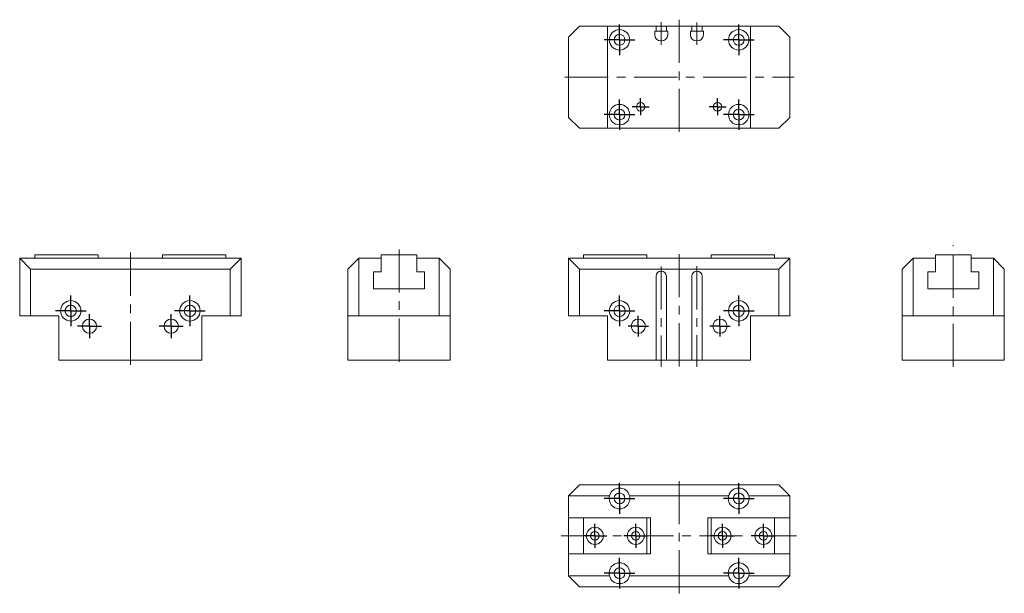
# Model space of a CAD drawing. Header units: millimetres. Extents: x 36 to 326, y 70 to 239.
import ezdxf

# ---------------------------------------------------------------- set-up
doc = ezdxf.new("R2010")
doc.units = ezdxf.units.MM
doc.linetypes.add('CENTERX2', pattern=[20.32, 12.7, -2.54, 2.54, -2.54])
doc.layers.add('FORMAT', color=7, linetype='Continuous')

# ---------------------------------------------------------------- blocks, each defined once
blk = doc.blocks.new('SW_CENTERMARKSYMBOL_0')
at = {"layer": 'FORMAT', "color": 0}
for q in [(0, 3), (-3, 0), (0, -3), (3, 0)]:
    blk.add_line((0, 0), q, dxfattribs=at)
blk = doc.blocks.new('SW_CENTERMARKSYMBOL_1')
at = {"layer": 'FORMAT', "color": 0}
for q in [(0, 3), (-3, 0), (0, -3), (3, 0)]:
    blk.add_line((0, 0), q, dxfattribs=at)
blk = doc.blocks.new('SW_CENTERMARKSYMBOL_2')
at = {"layer": 'FORMAT', "color": 0}
for q in [(0, 4.5), (-4.5, 0), (0, -4.5), (4.5, 0)]:
    blk.add_line((0, 0), q, dxfattribs=at)
blk = doc.blocks.new('SW_CENTERMARKSYMBOL_3')
at = {"layer": 'FORMAT', "color": 0}
for q in [(0, 4.5), (-4.5, 0), (0, -4.5), (4.5, 0)]:
    blk.add_line((0, 0), q, dxfattribs=at)
blk = doc.blocks.new('SW_CENTERMARKSYMBOL_4')
at = {"layer": 'FORMAT', "color": 0}
for q in [(0, 4.5), (-4.5, 0), (0, -4.5), (4.5, 0)]:
    blk.add_line((0, 0), q, dxfattribs=at)
blk = doc.blocks.new('SW_CENTERMARKSYMBOL_5')
at = {"layer": 'FORMAT', "color": 0}
for q in [(0, 4.5), (-4.5, 0), (0, -4.5), (4.5, 0)]:
    blk.add_line((0, 0), q, dxfattribs=at)
blk = doc.blocks.new('SW_CENTERMARKSYMBOL_6')
at = {"layer": 'FORMAT', "color": 0}
for q in [(0, 3.5), (-3.5, 0), (0, -3.5), (3.5, 0)]:
    blk.add_line((0, 0), q, dxfattribs=at)
blk = doc.blocks.new('SW_CENTERMARKSYMBOL_7')
at = {"layer": 'FORMAT', "color": 0}
for q in [(0, 3.5), (-3.5, 0), (0, -3.5), (3.5, 0)]:
    blk.add_line((0, 0), q, dxfattribs=at)
blk = doc.blocks.new('SW_CENTERMARKSYMBOL_8')
at = {"layer": 'FORMAT', "color": 0}
for q in [(0, 4.5), (-4.5, 0), (0, -4.5), (4.5, 0)]:
    blk.add_line((0, 0), q, dxfattribs=at)
blk = doc.blocks.new('SW_CENTERMARKSYMBOL_9')
at = {"layer": 'FORMAT', "color": 0}
for q in [(0, 4.5), (-4.5, 0), (0, -4.5), (4.5, 0)]:
    blk.add_line((0, 0), q, dxfattribs=at)
blk = doc.blocks.new('SW_CENTERMARKSYMBOL_10')
at = {"layer": 'FORMAT', "color": 0}
for q in [(0, 4.5), (-4.5, 0), (0, -4.5), (4.5, 0)]:
    blk.add_line((0, 0), q, dxfattribs=at)
blk = doc.blocks.new('SW_CENTERMARKSYMBOL_11')
at = {"layer": 'FORMAT', "color": 0}
for q in [(0, 4.5), (-4.5, 0), (0, -4.5), (4.5, 0)]:
    blk.add_line((0, 0), q, dxfattribs=at)
blk = doc.blocks.new('SW_CENTERMARKSYMBOL_12')
at = {"layer": 'FORMAT', "color": 0}
for q in [(0, 3.5), (-3.5, 0), (0, -3.5), (3.5, 0)]:
    blk.add_line((0, 0), q, dxfattribs=at)
blk = doc.blocks.new('SW_CENTERMARKSYMBOL_13')
at = {"layer": 'FORMAT', "color": 0}
for q in [(0, 3.5), (-3.5, 0), (0, -3.5), (3.5, 0)]:
    blk.add_line((0, 0), q, dxfattribs=at)
blk = doc.blocks.new('SW_CENTERMARKSYMBOL_14')
at = {"layer": 'FORMAT', "color": 0}
for q in [(0, 3.5), (-3.5, 0), (0, -3.5), (3.5, 0)]:
    blk.add_line((0, 0), q, dxfattribs=at)
blk = doc.blocks.new('SW_CENTERMARKSYMBOL_15')
at = {"layer": 'FORMAT', "color": 0}
for q in [(0, 3.5), (-3.5, 0), (0, -3.5), (3.5, 0)]:
    blk.add_line((0, 0), q, dxfattribs=at)
blk = doc.blocks.new('SW_CENTERMARKSYMBOL_16')
at = {"layer": 'FORMAT', "color": 0}
for q in [(0, 4.5), (-4.5, 0), (0, -4.5), (4.5, 0)]:
    blk.add_line((0, 0), q, dxfattribs=at)
blk = doc.blocks.new('SW_CENTERMARKSYMBOL_17')
at = {"layer": 'FORMAT', "color": 0}
for q in [(0, 4.5), (-4.5, 0), (0, -4.5), (4.5, 0)]:
    blk.add_line((0, 0), q, dxfattribs=at)
blk = doc.blocks.new('SW_CENTERMARKSYMBOL_18')
at = {"layer": 'FORMAT', "color": 0}
for q in [(0, 4.5), (-4.5, 0), (0, -4.5), (4.5, 0)]:
    blk.add_line((0, 0), q, dxfattribs=at)
blk = doc.blocks.new('SW_CENTERMARKSYMBOL_19')
at = {"layer": 'FORMAT', "color": 0}
for q in [(0, 4.5), (-4.5, 0), (0, -4.5), (4.5, 0)]:
    blk.add_line((0, 0), q, dxfattribs=at)
blk = doc.blocks.new('SW_CENTERMARKSYMBOL_20')
at = {"layer": 'FORMAT', "color": 0}
for q in [(-2.5, 0), (0, 2.5), (0, -2.5), (2.5, 0)]:
    blk.add_line((0, 0), q, dxfattribs=at)
blk = doc.blocks.new('SW_CENTERMARKSYMBOL_21')
at = {"layer": 'FORMAT', "color": 0}
for q in [(-2.5, 0), (0, 2.5), (0, -2.5), (2.5, 0)]:
    blk.add_line((0, 0), q, dxfattribs=at)

msp = doc.modelspace()

# ---------------------------------------------------------------- linework, layer by layer
at = {"color": 7, "linetype": 'Continuous', "lineweight": 15}
for p, q in [((200.83, 237.18), (197.63, 233.98)), ((200.83, 237.18), (209.13, 237.18)), ((209.13, 207.18), (209.13, 237.18)), ((209.13, 237.18), (223.38, 237.18)), ((223.38, 235.68), (223.38, 237.18)), ((223.38, 237.18), (224.88, 237.18)), ((224.88, 237.18), (226.38, 237.18)), ((226.38, 237.18), (226.38, 235.68)), ((226.38, 237.18), (233.88, 237.18)), ((233.88, 237.18), (233.88, 235.68)), ((233.88, 237.18), (235.38, 237.18)), ((235.38, 237.18), (236.88, 237.18)), ((236.88, 235.68), (236.88, 237.18)), ((236.88, 237.18), (251.13, 237.18)), ((251.13, 237.18), (251.13, 207.18)), ((251.13, 237.18), (259.43, 237.18)), ((262.63, 233.98), (259.43, 237.18)), ((222.98, 235.68), (223.38, 235.68)), ((222.98, 234.68), (222.98, 235.68)), ((224.88, 235.68), (223.38, 235.68)), ((226.38, 235.68), (224.88, 235.68)), ((226.38, 235.68), (226.78, 235.68)), ((226.78, 235.68), (226.78, 234.68)), ((233.88, 235.68), (233.48, 235.68)), ((233.48, 235.68), (233.48, 234.68)), ((235.38, 235.68), (233.88, 235.68)), ((236.88, 235.68), (235.38, 235.68)), ((237.28, 235.68), (236.88, 235.68)), ((237.28, 234.68), (237.28, 235.68)), ((197.63, 210.38), (197.63, 233.98)), ((224.98, 232.88), (224.78, 232.88)), ((235.28, 232.88), (235.48, 232.88)), ((262.63, 233.98), (262.63, 210.38)), ((197.63, 210.38), (200.83, 207.18)), ((259.43, 207.18), (262.63, 210.38)), ((209.13, 207.18), (200.83, 207.18)), ((209.13, 207.18), (251.13, 207.18)), ((259.43, 207.18), (251.13, 207.18)), ((39.65, 165.79), (36.45, 168.99)), ((36.45, 168.99), (48.5, 168.99)), ((36.45, 151.99), (36.45, 168.99)), ((59.5, 169.99), (40.9, 169.99)), ((40.9, 169.99), (40.9, 168.99)), ((54.39, 168.99), (48.5, 168.99)), ((54.39, 168.99), (83.5, 168.99)), ((59.5, 168.99), (59.5, 169.99)), ((78.4, 168.99), (78.4, 169.99)), ((78.4, 169.99), (97, 169.99)), ((89.39, 168.99), (83.5, 168.99)), ((89.39, 168.99), (101.45, 168.99)), ((97, 168.99), (97, 169.99)), ((98.25, 165.79), (101.45, 168.99)), ((101.45, 168.99), (101.45, 151.99)), ((132.86, 165.79), (136.06, 168.99)), ((136.06, 168.99), (136.06, 151.99)), ((136.06, 168.99), (142.61, 168.99)), ((142.61, 168.99), (142.61, 169.99)), ((142.61, 169.99), (153.11, 169.99)), ((142.61, 168.99), (142.61, 164.99)), ((153.11, 169.99), (153.11, 168.99)), ((153.11, 164.99), (153.11, 168.99)), ((153.11, 168.99), (159.66, 168.99)), ((159.66, 151.99), (159.66, 168.99)), ((162.86, 165.79), (159.66, 168.99)), ((197.63, 151.99), (197.63, 168.99)), ((200.83, 165.79), (197.63, 168.99)), ((197.63, 168.99), (209.69, 168.99)), ((220.68, 169.99), (202.08, 169.99)), ((202.08, 169.99), (202.08, 168.99)), ((215.58, 168.99), (209.69, 168.99)), ((215.58, 168.99), (244.69, 168.99)), ((220.68, 168.99), (220.68, 169.99)), ((239.58, 168.99), (239.58, 169.99)), ((239.58, 169.99), (258.18, 169.99)), ((250.58, 168.99), (244.69, 168.99)), ((250.58, 168.99), (262.63, 168.99)), ((258.18, 168.99), (258.18, 169.99)), ((259.43, 165.79), (262.63, 168.99)), ((262.63, 168.99), (262.63, 151.99)), ((295.65, 165.79), (298.85, 168.99)), ((298.85, 168.99), (298.85, 151.99)), ((305.4, 168.99), (298.85, 168.99)), ((305.4, 168.99), (305.4, 169.99)), ((305.4, 169.99), (315.9, 169.99)), ((305.4, 164.99), (305.4, 168.99)), ((315.9, 169.99), (315.9, 168.99)), ((315.9, 168.99), (315.9, 164.99)), ((322.45, 168.99), (315.9, 168.99)), ((322.45, 151.99), (322.45, 168.99)), ((325.65, 165.79), (322.45, 168.99)), ((98.25, 165.79), (39.65, 165.79)), ((39.65, 165.79), (39.65, 151.99)), ((98.25, 151.99), (98.25, 165.79)), ((132.86, 151.99), (132.86, 165.79)), ((142.61, 164.99), (140.36, 164.99)), ((140.36, 164.99), (140.36, 159.99)), ((155.36, 164.99), (153.11, 164.99)), ((155.36, 159.99), (155.36, 164.99)), ((162.86, 165.79), (162.86, 151.99)), ((200.83, 165.79), (200.83, 151.99)), ((259.43, 165.79), (200.83, 165.79)), ((259.43, 151.99), (259.43, 165.79)), ((295.65, 151.99), (295.65, 165.79)), ((303.15, 159.99), (303.15, 164.99)), ((303.15, 164.99), (305.4, 164.99)), ((315.9, 164.99), (318.15, 164.99)), ((318.15, 164.99), (318.15, 159.99)), ((325.65, 165.79), (325.65, 151.99)), ((223.38, 163.69), (223.38, 138.99)), ((226.38, 163.69), (226.38, 138.99)), ((233.88, 163.69), (233.88, 138.99)), ((236.88, 163.69), (236.88, 138.99)), ((140.36, 159.99), (155.36, 159.99)), ((318.15, 159.99), (303.15, 159.99)), ((39.65, 151.99), (36.45, 151.99)), ((39.65, 151.99), (47.95, 151.99)), ((47.95, 151.99), (47.95, 138.99)), ((89.95, 151.99), (89.95, 138.99)), ((89.95, 151.99), (98.25, 151.99)), ((101.45, 151.99), (98.25, 151.99)), ((136.06, 151.99), (132.86, 151.99)), ((132.86, 151.99), (132.86, 138.99)), ((136.06, 151.99), (159.66, 151.99)), ((162.86, 151.99), (159.66, 151.99)), ((162.86, 151.99), (162.86, 138.99)), ((200.83, 151.99), (197.63, 151.99)), ((200.83, 151.99), (209.13, 151.99)), ((209.13, 151.99), (209.13, 138.99)), ((251.13, 151.99), (259.43, 151.99)), ((251.13, 151.99), (251.13, 138.99)), ((262.63, 151.99), (259.43, 151.99)), ((298.85, 151.99), (295.65, 151.99)), ((295.65, 151.99), (295.65, 138.99)), ((298.85, 151.99), (322.45, 151.99)), ((325.65, 151.99), (322.45, 151.99)), ((325.65, 151.99), (325.65, 138.99)), ((89.95, 138.99), (47.95, 138.99)), ((132.86, 138.99), (162.86, 138.99)), ((209.13, 138.99), (223.38, 138.99)), ((224.78, 138.99), (223.38, 138.99)), ((224.98, 138.99), (224.78, 138.99)), ((226.38, 138.99), (224.98, 138.99)), ((226.38, 138.99), (233.88, 138.99)), ((233.88, 138.99), (235.28, 138.99)), ((235.28, 138.99), (235.48, 138.99)), ((235.48, 138.99), (236.88, 138.99)), ((236.88, 138.99), (251.13, 138.99)), ((295.65, 138.99), (325.65, 138.99)), ((200.83, 102.34), (197.63, 99.14)), ((200.83, 102.34), (259.43, 102.34)), ((259.43, 102.34), (262.63, 99.14)), ((209.69, 99.14), (197.63, 99.14)), ((197.63, 92.59), (197.63, 99.14)), ((244.69, 99.14), (215.58, 99.14)), ((262.63, 99.14), (250.58, 99.14)), ((262.63, 92.59), (262.63, 99.14)), ((197.63, 92.59), (202.08, 92.59)), ((197.63, 82.09), (197.63, 92.59)), ((220.68, 92.59), (202.08, 92.59)), ((202.08, 92.59), (202.08, 82.09)), ((220.68, 92.59), (221.73, 92.59)), ((220.68, 92.59), (220.68, 82.09)), ((221.73, 92.59), (221.73, 82.09)), ((238.53, 92.59), (239.58, 92.59)), ((238.53, 82.09), (238.53, 92.59)), ((239.58, 82.09), (239.58, 92.59)), ((239.58, 92.59), (258.18, 92.59)), ((258.18, 92.59), (262.63, 92.59)), ((258.18, 82.09), (258.18, 92.59)), ((262.63, 82.09), (262.63, 92.59)), ((197.63, 75.54), (197.63, 82.09)), ((197.63, 82.09), (202.08, 82.09)), ((220.68, 82.09), (202.08, 82.09)), ((220.68, 82.09), (221.73, 82.09)), ((238.53, 82.09), (239.58, 82.09)), ((239.58, 82.09), (258.18, 82.09)), ((258.18, 82.09), (262.63, 82.09)), ((262.63, 75.54), (262.63, 82.09)), ((197.63, 75.54), (209.69, 75.54)), ((200.83, 72.34), (197.63, 75.54)), ((215.58, 75.54), (244.69, 75.54)), ((250.58, 75.54), (262.63, 75.54)), ((259.43, 72.34), (262.63, 75.54)), ((259.43, 72.34), (200.83, 72.34))]:
    msp.add_line(p, q, dxfattribs=at)
for centre, radius in [((212.63, 233.18), 3), ((212.63, 233.18), 1.6), ((247.63, 233.18), 3), ((247.63, 233.18), 1.6), ((212.63, 211.18), 3), ((218.83, 213.48), 1.25), ((241.43, 213.48), 1.25), ((247.63, 211.18), 3), ((212.63, 211.18), 1.6), ((247.63, 211.18), 1.6), ((51.45, 153.49), 3), ((86.45, 153.49), 3), ((212.63, 153.49), 3), ((247.63, 153.49), 3), ((212.63, 153.49), 1.65), ((247.63, 153.49), 1.65), ((56.95, 148.99), 2.1), ((80.95, 148.99), 2.1), ((218.13, 148.99), 2.1), ((242.13, 148.99), 2.1), ((212.63, 98.34), 1.6), ((247.63, 98.34), 1.6), ((205.38, 87.34), 2.5), ((217.38, 87.34), 2.5), ((242.88, 87.34), 2.5), ((254.88, 87.34), 2.5), ((205.38, 87.34), 1.25), ((217.38, 87.34), 1.25), ((242.88, 87.34), 1.25), ((254.88, 87.34), 1.25), ((212.63, 76.34), 1.6), ((247.63, 76.34), 1.6)]:
    msp.add_circle(centre, radius, dxfattribs=at)
for centre, radius, start, end in [((224.78, 234.68), 1.8, 180, 270), ((224.98, 234.68), 1.8, 270, 0), ((235.28, 234.68), 1.8, 180, 270), ((235.48, 234.68), 1.8, 270, 0), ((224.88, 163.69), 1.5, 90, 180), ((224.88, 163.69), 1.5, 0, 90), ((235.38, 163.69), 1.5, 90, 180), ((235.38, 163.69), 1.5, 0, 90), ((51.45, 153.49), 1.65, 129.8959, 230.1041), ((51.45, 153.49), 1.65, 309.8959, 50.1041), ((86.45, 153.49), 1.65, 129.8959, 230.1041), ((86.45, 153.49), 1.65, 309.8959, 50.1041), ((212.63, 98.34), 3.05, 15.2063, 164.7937), ((247.63, 98.34), 3.05, 15.2063, 164.7937), ((212.63, 98.34), 3.05, 164.7937, 15.2063), ((247.63, 98.34), 3.05, 164.7937, 15.2063), ((212.63, 76.34), 3.05, 344.7937, 195.2063), ((247.63, 76.34), 3.05, 344.7937, 195.2063), ((212.63, 76.34), 3.05, 195.2063, 344.7937), ((247.63, 76.34), 3.05, 195.2063, 344.7937)]:
    msp.add_arc(centre, radius, start, end, dxfattribs=at)
for points in [[(52.49, 154.75), (52.42, 154.81), (52.24, 154.96), (51.86, 155.11), (51.42, 155.16), (51, 155.1), (50.66, 154.96), (50.49, 154.83), (50.42, 154.76)], [(87.49, 154.75), (87.42, 154.81), (87.24, 154.96), (86.86, 155.11), (86.42, 155.16), (86, 155.1), (85.66, 154.96), (85.49, 154.83), (85.42, 154.76)], [(50.4, 152.24), (50.48, 152.17), (50.65, 152.02), (51.03, 151.88), (51.48, 151.82), (51.89, 151.89), (52.24, 152.02), (52.4, 152.16), (52.48, 152.23)], [(85.4, 152.24), (85.48, 152.17), (85.65, 152.02), (86.03, 151.88), (86.48, 151.82), (86.89, 151.89), (87.24, 152.02), (87.4, 152.16), (87.48, 152.23)]]:
    msp.add_open_spline(points, degree=3, knots=[0, 0, 0, 0, 0.149837, 0.336411, 0.524173, 0.686323, 0.849756, 1, 1, 1, 1], dxfattribs=at)
at = {"layer": 'FORMAT', "color": 7, "linetype": 'CENTERX2', "lineweight": 0}
for p, q in [((224.88, 238.34), (224.88, 231.66)), ((230.13, 239.1), (230.13, 205.5)), ((235.38, 231.66), (235.38, 238.24)), ((196.59, 222.18), (263.96, 222.18)), ((147.86, 171.55), (147.86, 136.99)), ((310.65, 136.99), (310.65, 172.85)), ((68.95, 170.61), (68.95, 136.99)), ((230.13, 170.17), (230.13, 136.99)), ((224.88, 166.54), (224.88, 136.99)), ((235.38, 166.62), (235.38, 136.99)), ((230.13, 70.43), (230.13, 104.27)), ((195.44, 87.34), (264.58, 87.34))]:
    msp.add_line(p, q, dxfattribs=at)

# ---------------------------------------------------------------- block references
at = {"layer": 'FORMAT', "color": 7}
for name, p in [('SW_CENTERMARKSYMBOL_16', (212.63, 233.18)), ('SW_CENTERMARKSYMBOL_19', (247.63, 233.18)), ('SW_CENTERMARKSYMBOL_17', (212.63, 211.18)), ('SW_CENTERMARKSYMBOL_20', (218.83, 213.48)), ('SW_CENTERMARKSYMBOL_21', (241.43, 213.48)), ('SW_CENTERMARKSYMBOL_18', (247.63, 211.18)), ('SW_CENTERMARKSYMBOL_4', (51.45, 153.49)), ('SW_CENTERMARKSYMBOL_5', (86.45, 153.49)), ('SW_CENTERMARKSYMBOL_2', (212.63, 153.49)), ('SW_CENTERMARKSYMBOL_3', (247.63, 153.49)), ('SW_CENTERMARKSYMBOL_6', (56.95, 148.99)), ('SW_CENTERMARKSYMBOL_7', (80.95, 148.99)), ('SW_CENTERMARKSYMBOL_0', (218.13, 148.99)), ('SW_CENTERMARKSYMBOL_1', (242.13, 148.99)), ('SW_CENTERMARKSYMBOL_9', (212.63, 98.34)), ('SW_CENTERMARKSYMBOL_10', (247.63, 98.34)), ('SW_CENTERMARKSYMBOL_12', (205.38, 87.34)), ('SW_CENTERMARKSYMBOL_13', (217.38, 87.34)), ('SW_CENTERMARKSYMBOL_14', (242.88, 87.34)), ('SW_CENTERMARKSYMBOL_15', (254.88, 87.34)), ('SW_CENTERMARKSYMBOL_8', (212.63, 76.34)), ('SW_CENTERMARKSYMBOL_11', (247.63, 76.34))]:
    msp.add_blockref(name, p, dxfattribs=at)

doc.saveas('drawing.dxf')
